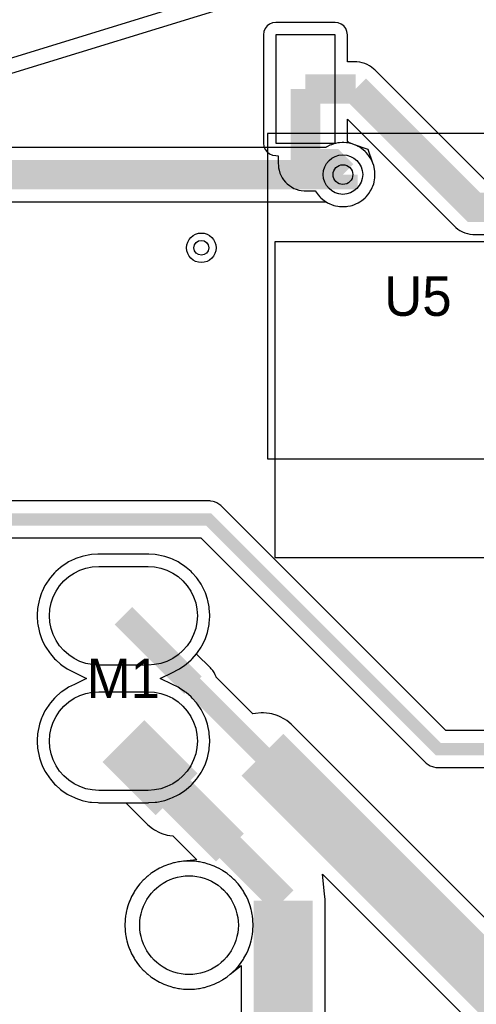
# Model space of a CAD drawing. Header units: millimetres. Extents: x -74 to 74, y -32 to 26.
# Tile 4 of 16: x -39 to -29, y -5 to 15. Entities that reach past the tile are written whole.
import ezdxf
from ezdxf.enums import TextEntityAlignment as Align

# ---------------------------------------------------------------- set-up
doc = ezdxf.new("R2010")
doc.units = ezdxf.units.MM
for name, color, linetype in [('COBRE_BAIXO', 7, 'Continuous'), ('COBRE_CIMA', 7, 'Continuous'), ('CONTORNO', 7, 'Continuous'), ('CORPOS_CIMA', 7, 'Continuous'), ('FUROS', 7, 'Continuous'), ('PADS_BAIXO', 7, 'Continuous'), ('PADS_CIMA', 7, 'Continuous'), ('PLANO_GND_BAIXO', 7, 'Continuous'), ('PLANO_GND_CIMA', 7, 'Continuous'), ('REFS_CIMA', 7, 'Continuous'), ('VIAS', 7, 'Continuous')]:
    doc.layers.add(name, color=color, linetype=linetype)

msp = doc.modelspace()

# ---------------------------------------------------------------- linework, layer by layer
at = {"layer": 'COBRE_BAIXO', "const_width": 0.6}
msp.add_lwpolyline([(-32.129, 11.484), (-32.129, 11.483), (-39.373, 11.483), (-48.018, 2.838)], dxfattribs=at)
at = {"layer": 'COBRE_CIMA'}
for points, const_width in [([(-32.89, 13.22), (-32.89, 11.703)], 0.6), ([(-32.89, 13.22), (-31.873, 13.22)], 0.6), ([(-31.873, 13.22), (-29.473, 10.82), (-25.785, 10.82)], 0.6), ([(-32.129, 11.484), (-32.348, 11.703), (-32.89, 11.703)], 0.6), ([(-25.75, -0.164), (-30.196, -0.164), (-34.854, 4.494), (-59.717, 4.494), (-62.445, 1.766), (-69.096, 1.766)], 0.25), ([(-35.171, 1.131), (-36.58, 2.54)], 0.5), ([(-33.762, -0.278), (-35.171, 1.131)], 0.4), ([(-35.501, -1.079), (-36.58, 0)], 1.2), ([(-25.307, -8.733), (-33.762, -0.278)], 1.2), ([(-34.421, -2.159), (-35.501, -1.079)], 0.8), ([(-33.342, -3.238), (-34.421, -2.159)], 0.6), ([(-26.34, -14.767), (-33.342, -7.765), (-33.342, -3.238)], 1.2)]:
    msp.add_lwpolyline(points, dxfattribs=dict(at, const_width=const_width))
at = {"layer": 'CONTORNO'}
msp.add_lwpolyline([(-72.6, 8.2), (-50, 8.2), (-50, 13), (-49.962, 13.191), (-49.854, 13.354), (-49.691, 13.462), (-49.5, 13.5), (-40.12, 13.5), (-40.001, 13.509), (-39.885, 13.535), (-33.615, 15.465), (-33.499, 15.491), (-33.38, 15.5), (-27.731, 15.5), (-27.582, 15.514), (-27.438, 15.556), (-27.304, 15.623), (-21.196, 19.477), (-21.062, 19.544), (-20.918, 19.586), (-20.769, 19.6), (-13.728, 19.6)], dxfattribs=at)
at = {"layer": 'CORPOS_CIMA'}
msp.add_lwpolyline([(-27.56, 12.32), (-33.66, 12.32), (-33.66, 5.72), (-27.56, 5.72)], close=True, dxfattribs=at)
at = {"layer": 'FUROS'}
msp.add_lwpolyline([(-34.25, -3.733), (-34.253, -3.811), (-34.262, -3.889), (-34.278, -3.966), (-34.299, -4.042), (-34.326, -4.116), (-34.359, -4.187), (-34.397, -4.255), (-34.441, -4.321), (-34.49, -4.382), (-34.543, -4.44), (-34.601, -4.493), (-34.662, -4.542), (-34.728, -4.586), (-34.796, -4.624), (-34.867, -4.657), (-34.941, -4.684), (-35.017, -4.705), (-35.094, -4.721), (-35.172, -4.73), (-35.25, -4.733), (-35.328, -4.73), (-35.406, -4.721), (-35.483, -4.705), (-35.559, -4.684), (-35.633, -4.657), (-35.704, -4.624), (-35.772, -4.586), (-35.838, -4.542), (-35.899, -4.493), (-35.957, -4.44), (-36.01, -4.382), (-36.059, -4.321), (-36.103, -4.255), (-36.141, -4.187), (-36.174, -4.116), (-36.201, -4.042), (-36.222, -3.966), (-36.238, -3.889), (-36.247, -3.811), (-36.25, -3.733), (-36.247, -3.655), (-36.238, -3.577), (-36.222, -3.5), (-36.201, -3.424), (-36.174, -3.35), (-36.141, -3.279), (-36.103, -3.211), (-36.059, -3.145), (-36.01, -3.084), (-35.957, -3.026), (-35.899, -2.973), (-35.838, -2.924), (-35.772, -2.88), (-35.704, -2.842), (-35.633, -2.809), (-35.559, -2.782), (-35.483, -2.761), (-35.406, -2.745), (-35.328, -2.736), (-35.25, -2.733), (-35.172, -2.736), (-35.094, -2.745), (-35.017, -2.761), (-34.941, -2.782), (-34.867, -2.809), (-34.796, -2.842), (-34.728, -2.88), (-34.662, -2.924), (-34.601, -2.973), (-34.543, -3.026), (-34.49, -3.084), (-34.441, -3.145), (-34.397, -3.211), (-34.359, -3.279), (-34.326, -3.35), (-34.299, -3.424), (-34.278, -3.5), (-34.262, -3.577), (-34.253, -3.655)], close=True, dxfattribs=at)
at = {"layer": 'PADS_BAIXO'}
for points in [[(-36.08, 3.54), (-35.949, 3.531), (-35.821, 3.506), (-35.697, 3.464), (-35.58, 3.406), (-35.471, 3.333), (-35.373, 3.247), (-35.287, 3.149), (-35.214, 3.04), (-35.156, 2.923), (-35.114, 2.799), (-35.089, 2.671), (-35.08, 2.54), (-35.089, 2.409), (-35.114, 2.281), (-35.156, 2.157), (-35.214, 2.04), (-35.287, 1.931), (-35.373, 1.833), (-35.471, 1.747), (-35.58, 1.674), (-35.697, 1.616), (-35.821, 1.574), (-35.949, 1.549), (-36.08, 1.54), (-37.08, 1.54), (-37.211, 1.549), (-37.339, 1.574), (-37.463, 1.616), (-37.58, 1.674), (-37.689, 1.747), (-37.787, 1.833), (-37.873, 1.931), (-37.946, 2.04), (-38.004, 2.157), (-38.046, 2.281), (-38.071, 2.409), (-38.08, 2.54), (-38.071, 2.671), (-38.046, 2.799), (-38.004, 2.923), (-37.946, 3.04), (-37.873, 3.149), (-37.787, 3.247), (-37.689, 3.333), (-37.58, 3.406), (-37.463, 3.464), (-37.339, 3.506), (-37.211, 3.531), (-37.08, 3.54)], [(-36.08, 1), (-35.949, 0.991), (-35.821, 0.966), (-35.697, 0.924), (-35.58, 0.866), (-35.471, 0.793), (-35.373, 0.707), (-35.287, 0.609), (-35.214, 0.5), (-35.156, 0.383), (-35.114, 0.259), (-35.089, 0.131), (-35.08, 0), (-35.089, -0.131), (-35.114, -0.259), (-35.156, -0.383), (-35.214, -0.5), (-35.287, -0.609), (-35.373, -0.707), (-35.471, -0.793), (-35.58, -0.866), (-35.697, -0.924), (-35.821, -0.966), (-35.949, -0.991), (-36.08, -1), (-37.08, -1), (-37.211, -0.991), (-37.339, -0.966), (-37.463, -0.924), (-37.58, -0.866), (-37.689, -0.793), (-37.787, -0.707), (-37.873, -0.609), (-37.946, -0.5), (-38.004, -0.383), (-38.046, -0.259), (-38.071, -0.131), (-38.08, 0), (-38.071, 0.131), (-38.046, 0.259), (-38.004, 0.383), (-37.946, 0.5), (-37.873, 0.609), (-37.787, 0.707), (-37.689, 0.793), (-37.58, 0.866), (-37.463, 0.924), (-37.339, 0.966), (-37.211, 0.991), (-37.08, 1)]]:
    msp.add_lwpolyline(points, close=True, dxfattribs=at)
at = {"layer": 'PADS_CIMA'}
for points in [[(-32.29, 14.32), (-33.49, 14.32), (-33.49, 12.12), (-32.29, 12.12)], [(-27.71, 10.12), (-33.51, 10.12), (-33.51, 3.72), (-27.71, 3.72)], [(-36.08, 3.54), (-35.949, 3.531), (-35.821, 3.506), (-35.697, 3.464), (-35.58, 3.406), (-35.471, 3.333), (-35.373, 3.247), (-35.287, 3.149), (-35.214, 3.04), (-35.156, 2.923), (-35.114, 2.799), (-35.089, 2.671), (-35.08, 2.54), (-35.089, 2.409), (-35.114, 2.281), (-35.156, 2.157), (-35.214, 2.04), (-35.287, 1.931), (-35.373, 1.833), (-35.471, 1.747), (-35.58, 1.674), (-35.697, 1.616), (-35.821, 1.574), (-35.949, 1.549), (-36.08, 1.54), (-37.08, 1.54), (-37.211, 1.549), (-37.339, 1.574), (-37.463, 1.616), (-37.58, 1.674), (-37.689, 1.747), (-37.787, 1.833), (-37.873, 1.931), (-37.946, 2.04), (-38.004, 2.157), (-38.046, 2.281), (-38.071, 2.409), (-38.08, 2.54), (-38.071, 2.671), (-38.046, 2.799), (-38.004, 2.923), (-37.946, 3.04), (-37.873, 3.149), (-37.787, 3.247), (-37.689, 3.333), (-37.58, 3.406), (-37.463, 3.464), (-37.339, 3.506), (-37.211, 3.531), (-37.08, 3.54)], [(-36.08, 1), (-35.949, 0.991), (-35.821, 0.966), (-35.697, 0.924), (-35.58, 0.866), (-35.471, 0.793), (-35.373, 0.707), (-35.287, 0.609), (-35.214, 0.5), (-35.156, 0.383), (-35.114, 0.259), (-35.089, 0.131), (-35.08, 0), (-35.089, -0.131), (-35.114, -0.259), (-35.156, -0.383), (-35.214, -0.5), (-35.287, -0.609), (-35.373, -0.707), (-35.471, -0.793), (-35.58, -0.866), (-35.697, -0.924), (-35.821, -0.966), (-35.949, -0.991), (-36.08, -1), (-37.08, -1), (-37.211, -0.991), (-37.339, -0.966), (-37.463, -0.924), (-37.58, -0.866), (-37.689, -0.793), (-37.787, -0.707), (-37.873, -0.609), (-37.946, -0.5), (-38.004, -0.383), (-38.046, -0.259), (-38.071, -0.131), (-38.08, 0), (-38.071, 0.131), (-38.046, 0.259), (-38.004, 0.383), (-37.946, 0.5), (-37.873, 0.609), (-37.787, 0.707), (-37.689, 0.793), (-37.58, 0.866), (-37.463, 0.924), (-37.339, 0.966), (-37.211, 0.991), (-37.08, 1)]]:
    msp.add_lwpolyline(points, close=True, dxfattribs=at)
at = {"layer": 'PLANO_GND_BAIXO'}
for points in [[(-39.797, 13.248), (-33.538, 15.175)], [(-39.145, 10.933), (-32.474, 10.933), (-32.468, 10.93), (-32.44, 10.913), (-32.393, 10.89), (-32.362, 10.878), (-32.313, 10.861), (-32.281, 10.852), (-32.23, 10.842), (-32.198, 10.838), (-32.145, 10.835), (-32.113, 10.835), (-32.06, 10.838), (-32.028, 10.842), (-31.977, 10.852), (-31.945, 10.861), (-31.896, 10.878), (-31.865, 10.89), (-31.818, 10.913), (-31.79, 10.93), (-31.747, 10.959), (-31.721, 10.979), (-31.681, 11.013), (-31.658, 11.036), (-31.624, 11.076), (-31.604, 11.102), (-31.575, 11.145), (-31.558, 11.173), (-31.535, 11.22), (-31.523, 11.251), (-31.506, 11.3), (-31.497, 11.332), (-31.487, 11.383), (-31.483, 11.415), (-31.48, 11.468), (-31.48, 11.5), (-31.483, 11.553), (-31.487, 11.585), (-31.497, 11.636), (-31.506, 11.668), (-31.523, 11.717), (-31.535, 11.748), (-31.558, 11.795), (-31.575, 11.823), (-31.604, 11.866), (-31.624, 11.892), (-31.658, 11.932), (-31.681, 11.955), (-31.721, 11.989), (-31.747, 12.009), (-31.79, 12.038), (-31.818, 12.055), (-31.865, 12.078), (-31.896, 12.09), (-31.945, 12.107), (-31.977, 12.116), (-32.028, 12.126), (-32.06, 12.13), (-32.113, 12.133), (-32.145, 12.133), (-32.198, 12.13), (-32.23, 12.126), (-32.281, 12.116), (-32.313, 12.107), (-32.362, 12.09), (-32.393, 12.078), (-32.44, 12.055), (-32.468, 12.038), (-32.477, 12.033), (-39.373, 12.033)]]:
    msp.add_lwpolyline(points, dxfattribs=at)
for points in [[(-37.573, 1.148), (-37.691, 1.09), (-37.719, 1.074), (-37.828, 1.001), (-37.854, 0.981), (-37.952, 0.895), (-37.975, 0.872), (-38.061, 0.774), (-38.081, 0.748), (-38.154, 0.639), (-38.17, 0.611), (-38.228, 0.493), (-38.241, 0.463), (-38.283, 0.339), (-38.291, 0.308), (-38.317, 0.179), (-38.321, 0.147), (-38.329, 0.016), (-38.329, -0.016), (-38.321, -0.147), (-38.317, -0.179), (-38.291, -0.308), (-38.283, -0.339), (-38.241, -0.463), (-38.228, -0.493), (-38.17, -0.611), (-38.154, -0.639), (-38.081, -0.748), (-38.061, -0.774), (-37.975, -0.872), (-37.952, -0.895), (-37.854, -0.981), (-37.828, -1.001), (-37.719, -1.074), (-37.691, -1.09), (-37.573, -1.148), (-37.543, -1.161), (-37.419, -1.203), (-37.388, -1.211), (-37.259, -1.237), (-37.227, -1.241), (-37.096, -1.249), (-37.08, -1.25), (-36.08, -1.25), (-36.064, -1.249), (-35.933, -1.241), (-35.901, -1.237), (-35.772, -1.211), (-35.741, -1.203), (-35.617, -1.161), (-35.587, -1.148), (-35.469, -1.09), (-35.441, -1.074), (-35.332, -1.001), (-35.306, -0.981), (-35.208, -0.895), (-35.185, -0.872), (-35.099, -0.774), (-35.079, -0.748), (-35.006, -0.639), (-34.99, -0.611), (-34.932, -0.493), (-34.919, -0.463), (-34.877, -0.339), (-34.869, -0.308), (-34.843, -0.179), (-34.839, -0.147), (-34.831, -0.016), (-34.831, 0.016), (-34.839, 0.147), (-34.843, 0.179), (-34.869, 0.308), (-34.877, 0.339), (-34.919, 0.463), (-34.932, 0.493), (-34.99, 0.611), (-35.006, 0.639), (-35.079, 0.748), (-35.099, 0.774), (-35.185, 0.872), (-35.208, 0.895), (-35.306, 0.981), (-35.332, 1.001), (-35.441, 1.074), (-35.469, 1.09), (-35.587, 1.148), (-35.834, 1.27), (-35.587, 1.392), (-35.469, 1.45), (-35.441, 1.466), (-35.332, 1.539), (-35.306, 1.559), (-35.208, 1.645), (-35.185, 1.668), (-35.099, 1.766), (-35.079, 1.792), (-35.006, 1.901), (-34.99, 1.929), (-34.932, 2.047), (-34.919, 2.077), (-34.877, 2.201), (-34.869, 2.232), (-34.843, 2.361), (-34.839, 2.393), (-34.831, 2.524), (-34.831, 2.556), (-34.839, 2.687), (-34.843, 2.719), (-34.869, 2.848), (-34.877, 2.879), (-34.919, 3.003), (-34.932, 3.033), (-34.99, 3.151), (-35.006, 3.179), (-35.079, 3.288), (-35.099, 3.314), (-35.185, 3.412), (-35.208, 3.435), (-35.306, 3.521), (-35.332, 3.541), (-35.441, 3.614), (-35.469, 3.63), (-35.587, 3.688), (-35.617, 3.701), (-35.741, 3.743), (-35.772, 3.751), (-35.901, 3.777), (-35.933, 3.781), (-36.064, 3.789), (-36.08, 3.79), (-37.08, 3.79), (-37.096, 3.789), (-37.227, 3.781), (-37.259, 3.777), (-37.388, 3.751), (-37.419, 3.743), (-37.543, 3.701), (-37.573, 3.688), (-37.691, 3.63), (-37.719, 3.614), (-37.828, 3.541), (-37.854, 3.521), (-37.952, 3.435), (-37.975, 3.412), (-38.061, 3.314), (-38.081, 3.288), (-38.154, 3.179), (-38.17, 3.151), (-38.228, 3.033), (-38.241, 3.003), (-38.283, 2.879), (-38.291, 2.848), (-38.317, 2.719), (-38.321, 2.687), (-38.329, 2.556), (-38.329, 2.524), (-38.321, 2.393), (-38.317, 2.361), (-38.291, 2.232), (-38.283, 2.201), (-38.241, 2.077), (-38.228, 2.047), (-38.17, 1.929), (-38.154, 1.901), (-38.081, 1.792), (-38.061, 1.766), (-37.975, 1.668), (-37.952, 1.645), (-37.854, 1.559), (-37.828, 1.539), (-37.719, 1.466), (-37.691, 1.45), (-37.573, 1.392), (-37.326, 1.27), (-37.573, 1.148)], [(-33.968, -3.948), (-33.964, -3.925), (-33.955, -3.847), (-33.953, -3.823), (-33.95, -3.745), (-33.95, -3.721), (-33.953, -3.643), (-33.955, -3.619), (-33.964, -3.541), (-33.968, -3.518), (-33.983, -3.441), (-33.989, -3.418), (-34.01, -3.343), (-34.017, -3.32), (-34.045, -3.246), (-34.054, -3.225), (-34.087, -3.153), (-34.097, -3.132), (-34.136, -3.064), (-34.148, -3.044), (-34.192, -2.979), (-34.205, -2.959), (-34.254, -2.898), (-34.269, -2.88), (-34.323, -2.822), (-34.339, -2.806), (-34.397, -2.752), (-34.415, -2.737), (-34.476, -2.688), (-34.496, -2.675), (-34.561, -2.631), (-34.581, -2.619), (-34.649, -2.58), (-34.67, -2.57), (-34.742, -2.537), (-34.763, -2.528), (-34.837, -2.5), (-34.86, -2.493), (-34.935, -2.472), (-34.958, -2.466), (-35.035, -2.451), (-35.058, -2.447), (-35.136, -2.438), (-35.16, -2.436), (-35.238, -2.433), (-35.262, -2.433), (-35.34, -2.436), (-35.364, -2.438), (-35.442, -2.447), (-35.465, -2.451), (-35.542, -2.466), (-35.565, -2.472), (-35.64, -2.493), (-35.663, -2.5), (-35.737, -2.528), (-35.758, -2.537), (-35.83, -2.57), (-35.851, -2.58), (-35.919, -2.619), (-35.939, -2.631), (-36.004, -2.675), (-36.024, -2.688), (-36.085, -2.737), (-36.103, -2.752), (-36.161, -2.806), (-36.177, -2.822), (-36.231, -2.88), (-36.246, -2.898), (-36.295, -2.959), (-36.308, -2.979), (-36.352, -3.044), (-36.364, -3.064), (-36.403, -3.132), (-36.413, -3.153), (-36.446, -3.225), (-36.455, -3.246), (-36.483, -3.32), (-36.49, -3.343), (-36.511, -3.418), (-36.517, -3.441), (-36.532, -3.518), (-36.536, -3.541), (-36.545, -3.619), (-36.547, -3.643), (-36.55, -3.721), (-36.55, -3.745), (-36.547, -3.823), (-36.545, -3.847), (-36.536, -3.925), (-36.532, -3.948), (-36.517, -4.025), (-36.511, -4.048), (-36.49, -4.123), (-36.483, -4.146), (-36.455, -4.22), (-36.446, -4.241), (-36.413, -4.313), (-36.403, -4.334), (-36.364, -4.402), (-36.352, -4.422), (-36.308, -4.487), (-36.295, -4.507), (-36.246, -4.568), (-36.231, -4.586), (-36.177, -4.644), (-36.161, -4.66), (-36.103, -4.714), (-36.085, -4.729), (-36.024, -4.778), (-36.004, -4.791), (-35.939, -4.835), (-35.919, -4.847), (-35.851, -4.886), (-35.83, -4.896), (-35.758, -4.929), (-35.737, -4.938), (-35.663, -4.966), (-35.64, -4.973), (-35.565, -4.994), (-35.542, -5), (-35.465, -5.015), (-35.442, -5.019), (-35.364, -5.028), (-35.34, -5.03), (-35.262, -5.033), (-35.238, -5.033), (-35.16, -5.03), (-35.136, -5.028), (-35.058, -5.019), (-35.035, -5.015), (-34.958, -5), (-34.935, -4.994), (-34.86, -4.973), (-34.837, -4.966), (-34.763, -4.938), (-34.742, -4.929), (-34.67, -4.896), (-34.649, -4.886), (-34.581, -4.847), (-34.561, -4.835), (-34.496, -4.791), (-34.476, -4.778), (-34.415, -4.729), (-34.397, -4.714), (-34.339, -4.66), (-34.323, -4.644), (-34.269, -4.586), (-34.254, -4.568), (-34.205, -4.507), (-34.192, -4.487), (-34.148, -4.422), (-34.136, -4.402), (-34.097, -4.334), (-34.087, -4.313), (-34.054, -4.241), (-34.045, -4.22), (-34.017, -4.146), (-34.01, -4.123), (-33.989, -4.048), (-33.983, -4.025), (-33.968, -3.948)]]:
    msp.add_lwpolyline(points, close=True, dxfattribs=at)
at = {"layer": 'PLANO_GND_CIMA'}
for points in [[(-39.797, 13.248), (-33.538, 15.175)], [(-29.245, 11.37), (-31.484, 13.609), (-31.502, 13.625), (-31.548, 13.663), (-31.588, 13.69), (-31.64, 13.718), (-31.686, 13.736), (-31.742, 13.753), (-31.79, 13.763), (-31.848, 13.769), (-31.873, 13.77), (-32.04, 13.77), (-32.04, 14.32), (-32.049, 14.385), (-32.073, 14.445), (-32.113, 14.497), (-32.165, 14.537), (-32.225, 14.561), (-32.29, 14.57), (-33.49, 14.57), (-33.555, 14.561), (-33.615, 14.537), (-33.667, 14.497), (-33.707, 14.445), (-33.731, 14.385), (-33.74, 14.32), (-33.74, 12.12), (-33.731, 12.055), (-33.707, 11.995), (-33.667, 11.943), (-33.615, 11.903), (-33.555, 11.879), (-33.49, 11.87), (-33.44, 11.863), (-33.44, 11.703), (-33.439, 11.678), (-33.433, 11.62), (-33.423, 11.572), (-33.406, 11.516), (-33.388, 11.47), (-33.36, 11.418), (-33.333, 11.378), (-33.295, 11.332), (-33.261, 11.298), (-33.215, 11.26), (-33.175, 11.233), (-33.123, 11.205), (-33.077, 11.187), (-33.021, 11.17), (-32.973, 11.16), (-32.915, 11.154), (-32.89, 11.153), (-32.694, 11.153), (-32.654, 11.102), (-32.634, 11.076), (-32.6, 11.036), (-32.577, 11.013), (-32.537, 10.979), (-32.511, 10.959), (-32.468, 10.93), (-32.44, 10.913), (-32.393, 10.89), (-32.362, 10.878), (-32.313, 10.861), (-32.281, 10.852), (-32.23, 10.842), (-32.198, 10.838), (-32.145, 10.835), (-32.113, 10.835), (-32.06, 10.838), (-32.028, 10.842), (-31.977, 10.852), (-31.945, 10.861), (-31.896, 10.878), (-31.865, 10.89), (-31.818, 10.913), (-31.79, 10.93), (-31.747, 10.959), (-31.721, 10.979), (-31.681, 11.013), (-31.658, 11.036), (-31.624, 11.076), (-31.604, 11.102), (-31.575, 11.145), (-31.558, 11.173), (-31.535, 11.22), (-31.523, 11.251), (-31.506, 11.3), (-31.497, 11.332), (-31.487, 11.383), (-31.483, 11.415), (-31.48, 11.468), (-31.48, 11.5), (-31.483, 11.553), (-31.487, 11.585), (-31.497, 11.636), (-31.506, 11.668), (-31.523, 11.717), (-31.617, 11.996), (-31.896, 12.09), (-31.942, 12.106), (-31.945, 12.107), (-31.997, 12.125), (-32.009, 12.134), (-32.023, 12.146), (-32.04, 12.157), (-32.04, 12.609), (-31.329, 11.898), (-29.862, 10.431), (-29.844, 10.415), (-29.798, 10.377), (-29.758, 10.35), (-29.706, 10.322), (-29.66, 10.304), (-29.604, 10.287), (-29.556, 10.277), (-29.498, 10.271), (-29.473, 10.27), (-26.013, 10.27)], [(-26.156, 0.211), (-30.041, 0.211), (-34.589, 4.759), (-34.607, 4.776), (-34.626, 4.791), (-34.667, 4.818), (-34.688, 4.83), (-34.734, 4.849), (-34.757, 4.856), (-34.805, 4.865), (-34.829, 4.868), (-34.854, 4.869), (-59.717, 4.869)], [(-59.562, 4.119), (-35.009, 4.119), (-30.461, -0.429), (-30.443, -0.446), (-30.424, -0.461), (-30.383, -0.488), (-30.362, -0.5), (-30.316, -0.519), (-30.293, -0.526), (-30.245, -0.535), (-30.221, -0.538), (-30.196, -0.539), (-26.156, -0.539)], [(-24.706, -8.132), (-33.161, 0.323), (-33.179, 0.339), (-33.27, 0.414), (-33.311, 0.441), (-33.414, 0.497), (-33.46, 0.515), (-33.572, 0.549), (-33.62, 0.559), (-33.737, 0.571), (-33.786, 0.571), (-33.903, 0.559), (-33.956, 0.554), (-34.699, 1.296), (-34.701, 1.299), (-34.719, 1.344), (-34.743, 1.388), (-34.77, 1.428), (-34.801, 1.466), (-34.817, 1.484), (-35.097, 1.764), (-35.079, 1.792), (-35.006, 1.901), (-34.99, 1.929), (-34.932, 2.047), (-34.919, 2.077), (-34.877, 2.201), (-34.869, 2.232), (-34.843, 2.361), (-34.839, 2.393), (-34.831, 2.524), (-34.831, 2.556), (-34.839, 2.687), (-34.843, 2.719), (-34.869, 2.848), (-34.877, 2.879), (-34.919, 3.003), (-34.932, 3.033), (-34.99, 3.151), (-35.006, 3.179), (-35.079, 3.288), (-35.099, 3.314), (-35.185, 3.412), (-35.208, 3.435), (-35.306, 3.521), (-35.332, 3.541), (-35.441, 3.614), (-35.469, 3.63), (-35.587, 3.688), (-35.617, 3.701), (-35.741, 3.743), (-35.772, 3.751), (-35.901, 3.777), (-35.933, 3.781), (-36.064, 3.789), (-36.08, 3.79), (-37.08, 3.79), (-37.096, 3.789), (-37.227, 3.781), (-37.259, 3.777), (-37.388, 3.751), (-37.419, 3.743), (-37.543, 3.701), (-37.573, 3.688), (-37.691, 3.63), (-37.719, 3.614), (-37.828, 3.541), (-37.854, 3.521), (-37.952, 3.435), (-37.975, 3.412), (-38.061, 3.314), (-38.081, 3.288), (-38.154, 3.179), (-38.17, 3.151), (-38.228, 3.033), (-38.241, 3.003), (-38.283, 2.879), (-38.291, 2.848), (-38.317, 2.719), (-38.321, 2.687), (-38.329, 2.556), (-38.329, 2.524), (-38.321, 2.393), (-38.317, 2.361), (-38.291, 2.232), (-38.283, 2.201), (-38.241, 2.077), (-38.228, 2.047), (-38.17, 1.929), (-38.154, 1.901), (-38.081, 1.792), (-38.061, 1.766), (-37.975, 1.668), (-37.952, 1.645), (-37.854, 1.559), (-37.828, 1.539), (-37.719, 1.466), (-37.691, 1.45), (-37.573, 1.392), (-37.326, 1.27), (-37.573, 1.148), (-37.691, 1.09), (-37.719, 1.074), (-37.828, 1.001), (-37.854, 0.981), (-37.952, 0.895), (-37.975, 0.872), (-38.061, 0.774), (-38.081, 0.748), (-38.154, 0.639), (-38.17, 0.611), (-38.228, 0.493), (-38.241, 0.463), (-38.283, 0.339), (-38.291, 0.308), (-38.317, 0.179), (-38.321, 0.147), (-38.329, 0.016), (-38.329, -0.016), (-38.321, -0.147), (-38.317, -0.179), (-38.291, -0.308), (-38.283, -0.339), (-38.241, -0.463), (-38.228, -0.493), (-38.17, -0.611), (-38.154, -0.639), (-38.081, -0.748), (-38.061, -0.774), (-37.975, -0.872), (-37.952, -0.895), (-37.854, -0.981), (-37.828, -1.001), (-37.719, -1.074), (-37.691, -1.09), (-37.573, -1.148), (-37.543, -1.161), (-37.419, -1.203), (-37.388, -1.211), (-37.259, -1.237), (-37.227, -1.241), (-37.096, -1.249), (-37.08, -1.25), (-36.532, -1.25), (-36.102, -1.68), (-36.084, -1.697), (-35.993, -1.771), (-35.952, -1.799), (-35.848, -1.854), (-35.803, -1.873), (-35.69, -1.907), (-35.642, -1.917), (-35.576, -1.923), (-35.093, -2.406), (-35.364, -2.438), (-35.442, -2.447), (-35.465, -2.451), (-35.542, -2.466), (-35.565, -2.472), (-35.64, -2.493), (-35.663, -2.5), (-35.737, -2.528), (-35.758, -2.537), (-35.83, -2.57), (-35.851, -2.58), (-35.919, -2.619), (-35.939, -2.631), (-36.004, -2.675), (-36.024, -2.688), (-36.085, -2.737), (-36.103, -2.752), (-36.161, -2.806), (-36.177, -2.822), (-36.231, -2.88), (-36.246, -2.898), (-36.295, -2.959), (-36.308, -2.979), (-36.352, -3.044), (-36.364, -3.064), (-36.403, -3.132), (-36.413, -3.153), (-36.446, -3.225), (-36.455, -3.246), (-36.483, -3.32), (-36.49, -3.343), (-36.511, -3.418), (-36.517, -3.441), (-36.532, -3.518), (-36.536, -3.541), (-36.545, -3.619), (-36.547, -3.643), (-36.55, -3.721), (-36.55, -3.745), (-36.547, -3.823), (-36.545, -3.847), (-36.536, -3.925), (-36.532, -3.948), (-36.517, -4.025), (-36.511, -4.048), (-36.49, -4.123), (-36.483, -4.146), (-36.455, -4.22), (-36.446, -4.241), (-36.413, -4.313), (-36.403, -4.334), (-36.364, -4.402), (-36.352, -4.422), (-36.308, -4.487), (-36.295, -4.507), (-36.246, -4.568), (-36.231, -4.586), (-36.177, -4.644), (-36.161, -4.66), (-36.103, -4.714), (-36.085, -4.729), (-36.024, -4.778), (-36.004, -4.791), (-35.939, -4.835), (-35.919, -4.847), (-35.851, -4.886), (-35.83, -4.896), (-35.758, -4.929), (-35.737, -4.938), (-35.663, -4.966), (-35.64, -4.973), (-35.565, -4.994), (-35.542, -5), (-35.465, -5.015), (-35.442, -5.019), (-35.364, -5.028), (-35.34, -5.03), (-35.262, -5.033), (-35.238, -5.033), (-35.16, -5.03), (-35.136, -5.028), (-35.058, -5.019), (-35.035, -5.015), (-34.958, -5), (-34.935, -4.994), (-34.86, -4.973), (-34.837, -4.966), (-34.763, -4.938), (-34.742, -4.929), (-34.67, -4.896), (-34.649, -4.886), (-34.581, -4.847), (-34.561, -4.835), (-34.496, -4.791), (-34.476, -4.778), (-34.415, -4.729), (-34.192, -4.553), (-34.192, -7.765)], [(-32.492, -7.413), (-32.492, -3.238), (-32.493, -3.213), (-32.505, -3.096), (-32.544, -2.698), (-25.908, -9.334)]]:
    msp.add_lwpolyline(points, dxfattribs=at)
at = {"layer": 'VIAS'}
for centre, radius in [((-32.129, 11.484), 0.4), ((-32.129, 11.484), 0.2), ((-35, 10), 0.3), ((-35, 10), 0.15)]:
    msp.add_circle(centre, radius, dxfattribs=at)

# ---------------------------------------------------------------- texts
at = {"layer": 'REFS_CIMA'}
for s, p in [('U5', (-30.61, 9.02)), ('M1', (-36.58, 1.27))]:
    msp.add_text(s, height=0.8, dxfattribs=at).set_placement(p, align=Align.MIDDLE_CENTER)

doc.saveas('drawing.dxf')
